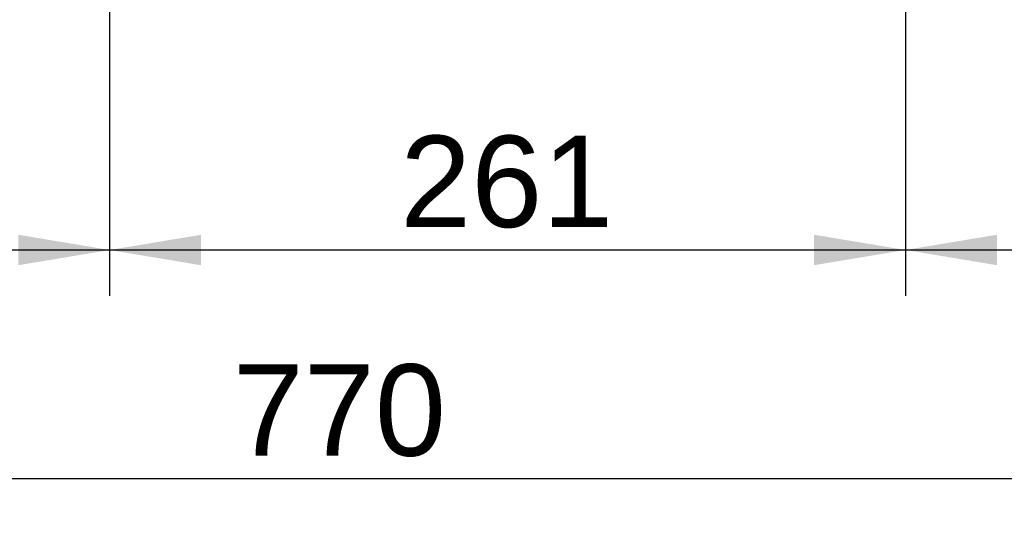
# Model space of a CAD drawing. Header units: millimetres. Extents: x 0 to 287, y 0 to 200.
# Tile 6 of 45: x 54 to 87, y 107 to 123. Entities that reach past the tile are written whole.
import ezdxf
from ezdxf.enums import TextEntityAlignment as Align
from ezdxf.lldxf.tags import DXFTag

# ---------------------------------------------------------------- set-up
doc = ezdxf.new("R2010")
doc.units = ezdxf.units.MM
doc.layers.add('Standard', color=7, linetype='Continuous')
doc.styles.add('SEACAD_Arial', font='arial.ttf')
tags = doc.linetypes.add('CENTER2', pattern=[28.575, 19.05, -3.175, 3.175, -3.175]).pattern_tags.tags
tags[10:11] = [DXFTag(74, 4), DXFTag(75, 0), DXFTag(340, '0'), DXFTag(46, 0.0), DXFTag(50, 0.0), DXFTag(44, 0.0), DXFTag(45, 0.0)]
tags[8:9] = [DXFTag(74, 4), DXFTag(75, 0), DXFTag(340, '0'), DXFTag(46, 0.0), DXFTag(50, 0.0), DXFTag(44, 0.0), DXFTag(45, 0.0)]
tags[6:7] = [DXFTag(74, 4), DXFTag(75, 0), DXFTag(340, '0'), DXFTag(46, 0.0), DXFTag(50, 0.0), DXFTag(44, 0.0), DXFTag(45, 0.0)]
tags[4:5] = [DXFTag(74, 4), DXFTag(75, 0), DXFTag(340, '0'), DXFTag(46, 0.0), DXFTag(50, 0.0), DXFTag(44, 0.0), DXFTag(45, 0.0)]
doc.dimstyles.new('ISO', dxfattribs={"dimtxt": 3, "dimasz": 3, "dimexe": 1.5, "dimexo": 0, "dimgap": 0.75, "dimtad": 1, "dimlfac": 10, "dimtxsty": 'SEACAD_Arial', "dimblk1": '_SE_FILLED', "dimblk2": '_SE_FILLED', "dimsah": 1, "dimcen": 1.5, "dimazin": 0, "dimtfac": 0.7, "dimtdec": 3, "dimtmove": 0, "dimatfit": 3, "dimfxl": 1, "dimarcsym": 0})

# ---------------------------------------------------------------- blocks, each defined once
blk = doc.blocks.new('SEANNOT_GROUP1')
at = {"layer": 'Standard', "color": 7, "linetype": 'CENTER2'}
blk.add_line((57.259, 129.549), (57.259, 121.832), dxfattribs=at)
blk = doc.blocks.new('SEANNOT_GROUP2')
at = {"layer": 'Standard', "color": 7, "linetype": 'CENTER2'}
blk.add_line((83.359, 129.549), (83.359, 121.832), dxfattribs=at)
blk = doc.blocks.new('DMBLK50')
at = {"layer": 'Standard', "linetype": 'Continuous'}
for points in [[(32.279, 115.103), (32.279, 116.103), (29.279, 115.603)], [(54.259, 115.103), (57.259, 115.603), (54.259, 116.103)]]:
    blk.add_hatch(color=7, dxfattribs=at).paths.add_polyline_path(points)
at = {"layer": 'Standard', "color": 7, "linetype": 'Continuous'}
for p, q in [((29.279, 121.832), (29.279, 114.103)), ((57.259, 121.832), (57.259, 114.103)), ((29.279, 115.603), (57.259, 115.603))]:
    blk.add_line(p, q, dxfattribs=at)
at = {"layer": 'Standard', "color": 7, "linetype": 'Continuous', "style": 'SEACAD_Arial'}
blk.add_text('280', height=3, dxfattribs=at).set_placement((39.747, 119.353), align=Align.TOP_LEFT)
blk = doc.blocks.new('_SE_FILLED')
at = {"color": 0}
blk.add_line((0, 0), (-1, 0), dxfattribs=at)
blk.add_solid([(0, 0), (-1, -0.1665), (-1, 0.1665), (0, 0)], dxfattribs=at)
blk = doc.blocks.new('DMBLK51')
at = {"layer": 'Standard', "linetype": 'Continuous'}
for points in [[(60.259, 115.103), (60.259, 116.103), (57.259, 115.603)], [(80.359, 115.103), (83.359, 115.603), (80.359, 116.103)]]:
    blk.add_hatch(color=7, dxfattribs=at).paths.add_polyline_path(points)
at = {"layer": 'Standard', "color": 7, "linetype": 'Continuous'}
for p, q in [((57.259, 121.832), (57.259, 114.103)), ((83.359, 121.832), (83.359, 114.103)), ((57.259, 115.603), (83.359, 115.603))]:
    blk.add_line(p, q, dxfattribs=at)
at = {"layer": 'Standard', "color": 7, "linetype": 'Continuous', "style": 'SEACAD_Arial'}
blk.add_text('261', height=3, dxfattribs=at).set_placement((66.787, 119.353), align=Align.TOP_LEFT)
blk = doc.blocks.new('DMBLK52')
at = {"layer": 'Standard', "linetype": 'Continuous'}
for points in [[(86.359, 115.103), (86.359, 116.103), (83.359, 115.603)], [(97.359, 115.103), (100.359, 115.603), (97.359, 116.103)]]:
    blk.add_hatch(color=7, dxfattribs=at).paths.add_polyline_path(points)
at = {"layer": 'Standard', "color": 7, "linetype": 'Continuous'}
for p, q in [((83.359, 121.832), (83.359, 114.103)), ((100.359, 121.832), (100.359, 114.103)), ((83.359, 115.603), (100.359, 115.603))]:
    blk.add_line(p, q, dxfattribs=at)
at = {"layer": 'Standard', "color": 7, "linetype": 'Continuous', "style": 'SEACAD_Arial'}
blk.add_text('170', height=3, dxfattribs=at).set_placement((88.337, 119.353), align=Align.TOP_LEFT)
blk = doc.blocks.new('DMBLK53')
at = {"layer": 'Standard', "linetype": 'Continuous'}
for points in [[(29.319, 107.603), (29.319, 108.603), (26.319, 108.103)], [(100.319, 107.603), (103.319, 108.103), (100.319, 108.603)]]:
    blk.add_hatch(color=7, dxfattribs=at).paths.add_polyline_path(points)
at = {"layer": 'Standard', "color": 7, "linetype": 'Continuous'}
for p, q in [((26.319, 133.432), (26.319, 106.603)), ((103.319, 129.402), (103.319, 106.603)), ((26.319, 108.103), (103.319, 108.103))]:
    blk.add_line(p, q, dxfattribs=at)
at = {"layer": 'Standard', "color": 7, "linetype": 'Continuous', "style": 'SEACAD_Arial'}
blk.add_text('770', height=3, dxfattribs=at).set_placement((61.297, 111.853), align=Align.TOP_LEFT)

msp = doc.modelspace()

# ---------------------------------------------------------------- block references
at = {"layer": 'Standard'}
for name in ['SEANNOT_GROUP1', 'SEANNOT_GROUP2']:
    msp.add_blockref(name, (0, 0), dxfattribs=at)

# ---------------------------------------------------------------- dimensions: what is measured, and where the dimension line sits
at = {"layer": 'Standard', "color": 7, "linetype": 'Continuous'}
dim = msp.add_linear_dim(base=(103.3187, 108.103), p1=(26.3187, 133.4324), p2=(103.3187, 129.4024), text='\\A1;<>', dimstyle='ISO', dxfattribs=at)
dim.commit()
dim.dimension.update_dxf_attribs({"geometry": 'DMBLK53', "text_midpoint": (64.8187, 108.103), "dimtype": 160})
dim = msp.add_linear_dim(base=(29.2787, 115.603), p1=(29.2787, 121.8315), p2=(57.2587, 121.8315), angle=0, text='\\A1;<>', dimstyle='ISO', override={"dimdec": 0}, dxfattribs=at)
dim.commit()
dim.dimension.update_dxf_attribs({"geometry": 'DMBLK50', "text_midpoint": (43.2687, 115.603), "dimtype": 161})
for base, p1, p2, picture, middle in [((57.2587, 115.603), (57.2587, 121.8315), (83.3587, 121.8315), 'DMBLK51', (70.3087, 115.603)), ((83.3587, 115.603), (83.3587, 121.8315), (100.3587, 121.8315), 'DMBLK52', (91.8587, 115.603))]:
    dim = msp.add_linear_dim(base=base, p1=p1, p2=p2, angle=0, text='\\A1;<>', dimstyle='ISO', dxfattribs=at)
    dim.commit()
    dim.dimension.update_dxf_attribs({"geometry": picture, "text_midpoint": middle, "dimtype": 161})

doc.saveas('drawing.dxf')
